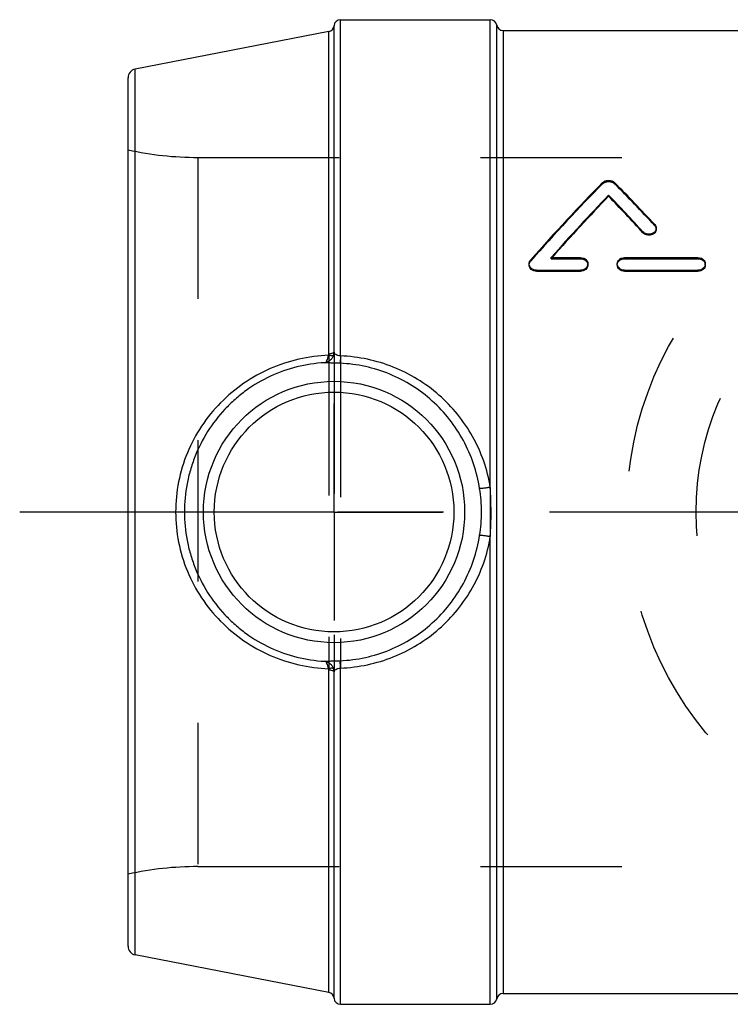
# Model space of a CAD drawing. Header units: millimetres. Extents: x 456 to 544, y 472.3 to 527.7.
# Tile 1 of 2: x 456 to 488.8, y 477.3 to 522.7. Entities that reach past the tile are written whole.
import ezdxf

# ---------------------------------------------------------------- set-up
doc = ezdxf.new("R2010")
doc.units = ezdxf.units.MM
doc.header["$LTSCALE"] = 65.185185
doc.linetypes.add('CENTER', pattern=[0.6, 0.375, -0.075, 0.075, -0.075])
doc.linetypes.add('HIDDEN', pattern=[0.2, 0.1, -0.1])
for name, color, linetype in [('ACHSEN_S', 7, 'CONTINUOUS'), ('KOERPER', 7, 'CONTINUOUS'), ('KONST.EL_MIT_GEO', 7, 'CONTINUOUS'), ('KURVEN', 7, 'CONTINUOUS'), ('L1', 7, 'CONTINUOUS')]:
    doc.layers.add(name, color=color, linetype=linetype)

msp = doc.modelspace()

# ---------------------------------------------------------------- linework, layer by layer
at = {"layer": 'ACHSEN_S', "color": 2, "linetype": 'CENTER'}
msp.add_line((544, 500), (456, 500), dxfattribs=at)
at = {"layer": 'KOERPER', "color": 7, "linetype": 'Continuous'}
for p, q in [((470.798, 522.7), (477.708, 522.7)), ((478.3, 522.2), (521.7, 522.2)), ((478.3, 477.8), (521.7, 477.8)), ((470.798, 477.3), (477.708, 477.3))]:
    msp.add_line(p, q, dxfattribs=at)
at = {"layer": 'KOERPER', "color": 8, "linetype": 'HIDDEN'}
for p, q in [((464.221, 516.35), (535.779, 516.35)), ((464.221, 483.65), (535.779, 483.65))]:
    msp.add_line(p, q, dxfattribs=at)
at = {"layer": 'KONST.EL_MIT_GEO', "color": 7, "linetype": 'Continuous'}
for p, q in [((470.798, 507.198), (470.798, 522.7)), ((477.708, 501.137), (477.708, 522.7)), ((470.257, 522.153), (461.324, 520.416)), ((470.257, 507.285), (470.257, 522.153)), ((470.499, 507.374), (470.499, 522.424)), ((478.004, 477.55), (478.004, 522.45)), ((478.3, 522.2), (478.3, 477.8)), ((461.324, 479.584), (461.324, 520.416)), ((461, 479.976), (461, 520.024)), ((483.165, 514.556), (483.165, 514.607)), ((485.36, 513.037), (485.36, 513.087)), ((484.75, 512.871), (484.75, 512.922)), ((480.514, 511.731), (481.869, 511.731)), ((483.9, 511.731), (487.284, 511.731)), ((479.5, 511.392), (479.5, 511.442)), ((482.208, 511.392), (482.208, 511.442)), ((483.561, 511.392), (483.561, 511.442)), ((487.623, 511.392), (487.623, 511.442)), ((479.838, 511.1), (479.838, 511.15)), ((479.838, 511.15), (481.869, 511.15)), ((479.838, 511.1), (481.869, 511.1)), ((481.869, 511.1), (481.869, 511.15)), ((483.9, 511.1), (483.9, 511.15)), ((483.9, 511.15), (487.284, 511.15)), ((483.9, 511.1), (487.284, 511.1)), ((487.284, 511.1), (487.284, 511.15)), ((477.708, 477.3), (477.708, 498.863)), ((470.257, 477.847), (470.257, 492.715)), ((470.499, 477.576), (470.499, 492.626)), ((470.798, 477.3), (470.798, 492.802)), ((470.257, 477.847), (461.324, 479.584))]:
    msp.add_line(p, q, dxfattribs=at)
at = {"layer": 'KONST.EL_MIT_GEO', "color": 8, "linetype": 'HIDDEN'}
for p, q in [((464.221, 516.35), (464.221, 483.65)), ((482.889, 515.135), (482.889, 515.186)), ((483.44, 515.135), (483.44, 515.186)), ((485.293, 513.201), (485.293, 513.251)), ((480.514, 511.681), (480.514, 511.731)), ((480.514, 511.681), (481.869, 511.681)), ((481.869, 511.681), (481.869, 511.731)), ((483.9, 511.681), (483.9, 511.731)), ((483.9, 511.681), (487.284, 511.681)), ((487.284, 511.681), (487.284, 511.731)), ((479.567, 511.565), (479.567, 511.615)), ((470.257, 507.285), (470.257, 492.715)), ((470.499, 507.374), (470.499, 492.626)), ((470.798, 507.198), (470.798, 492.802)), ((477.708, 501.137), (477.708, 498.863))]:
    msp.add_line(p, q, dxfattribs=at)
at = {"layer": 'KONST.EL_MIT_GEO', "color": 7, "linetype": 'Continuous'}
for radius in [6.025, 5.526]:
    msp.add_circle((470.5, 500), radius, dxfattribs=at)
for centre, radius, start, end in [((470.798, 522.4), 0.3, 90, 175.4784), ((477.708, 522.4), 0.3, 9.5941, 90), ((470.2, 522.447), 0.3, 281, 355.4784), ((478.3, 522.5), 0.3, 189.5941, 270), ((461.4, 520.024), 0.4, 101, 180), ((469.991, 507.386), 0.508, 341.6468, 358.6843), ((470.394, 499.999), 6.907, 0.0045, 9.0206), ((458.994, 500.001), 18.748, 359.9961, 3.4724), ((470.394, 500.001), 6.907, 350.9794, 359.9955), ((458.993, 499.999), 18.75, 356.5277, 0.0037), ((469.991, 492.614), 0.508, 1.3157, 18.3531), ((461.4, 479.976), 0.4, 180, 259), ((470.2, 477.553), 0.3, 4.5216, 79), ((478.3, 477.5), 0.3, 90, 170.4059), ((470.798, 477.6), 0.3, 184.5216, 270), ((477.708, 477.6), 0.3, 270, 350.4059)]:
    msp.add_arc(centre, radius, start, end, dxfattribs=at)
at = {"layer": 'KONST.EL_MIT_GEO', "color": 8, "linetype": 'HIDDEN'}
for centre, start, end in [((464.221, 531.35), 257.5985, 270), ((464.221, 468.65), 90, 102.4015)]:
    msp.add_arc(centre, 15, start, end, dxfattribs=at)
at = {"layer": 'KONST.EL_MIT_GEO', "color": 7, "linetype": 'Continuous'}
for centre, major_axis, start_param, end_param in [((479.163, 500), (15.693, 21.937), 1.002358, 1.203629), ((487.167, 500), (-15.693, 21.937), -1.115183, -1.002358), ((480.008, 500), (15.693, 21.937), 1.037286, 1.197535), ((480.008, 500), (15.622, 21.839), 1.036416, 1.194733), ((486.322, 500), (-15.693, 21.937), -1.13345, -1.037286), ((486.322, 500), (-15.622, 21.839), -1.133023, -1.036416)]:
    msp.add_ellipse(centre, major_axis=major_axis, ratio=0.255384, start_param=start_param, end_param=end_param, dxfattribs=at)
at = {"layer": 'KONST.EL_MIT_GEO', "color": 8, "linetype": 'HIDDEN'}
for centre, major_axis, start_param, end_param in [((479.163, 500), (15.622, 21.839), 1.001324, 1.20352), ((487.167, 500), (-15.622, 21.839), -1.114673, -1.001324), ((480.008, 500), (15.622, 21.839), 7.477919, 7.480583)]:
    msp.add_ellipse(centre, major_axis=major_axis, ratio=0.255384, start_param=start_param, end_param=end_param, dxfattribs=at)
at = {"layer": 'KONST.EL_MIT_GEO', "color": 7, "linetype": 'Continuous'}
for points, knots in [([(482.889, 515.186), (482.923, 515.22), (483.012, 515.273), (483.165, 515.299), (483.318, 515.273), (483.407, 515.22), (483.44, 515.186)], [0, 0, 0, 0, 0.237926, 0.5, 0.762074, 1, 1, 1, 1]), ([(485.36, 513.087), (485.36, 513.058), (485.348, 512.999), (485.299, 512.921), (485.223, 512.859), (485.129, 512.82), (485.025, 512.806), (484.92, 512.818), (484.825, 512.856), (484.772, 512.898), (484.75, 512.922)], [0, 0, 0, 0, 0.110012, 0.225199, 0.348017, 0.477952, 0.612133, 0.746442, 0.876723, 1, 1, 1, 1]), ([(485.36, 513.037), (485.36, 513.008), (485.348, 512.949), (485.299, 512.87), (485.223, 512.809), (485.129, 512.77), (485.025, 512.755), (484.92, 512.768), (484.825, 512.806), (484.772, 512.848), (484.75, 512.871)], [0, 0, 0, 0, 0.109988, 0.225161, 0.347976, 0.477918, 0.612113, 0.746435, 0.876724, 1, 1, 1, 1]), ([(485.293, 513.251), (485.313, 513.229), (485.348, 513.177), (485.36, 513.116), (485.36, 513.087)], [0, 0, 0, 0, 0.511077, 1, 1, 1, 1]), ([(481.869, 511.731), (481.913, 511.731), (482, 511.717), (482.112, 511.654), (482.189, 511.558), (482.208, 511.48), (482.208, 511.442)], [0, 0, 0, 0, 0.267701, 0.525175, 0.767821, 1, 1, 1, 1]), ([(483.561, 511.442), (483.561, 511.48), (483.58, 511.558), (483.657, 511.654), (483.769, 511.717), (483.856, 511.731), (483.9, 511.731)], [0, 0, 0, 0, 0.232179, 0.474825, 0.732299, 1, 1, 1, 1]), ([(487.284, 511.731), (487.328, 511.731), (487.415, 511.717), (487.527, 511.654), (487.604, 511.558), (487.623, 511.48), (487.623, 511.442)], [0, 0, 0, 0, 0.267701, 0.525175, 0.767821, 1, 1, 1, 1]), ([(479.5, 511.442), (479.5, 511.473), (479.512, 511.536), (479.546, 511.591), (479.567, 511.615)], [0, 0, 0, 0, 0.492332, 1, 1, 1, 1]), ([(479.838, 511.15), (479.795, 511.15), (479.708, 511.165), (479.596, 511.228), (479.519, 511.325), (479.5, 511.404), (479.5, 511.442)], [0, 0, 0, 0, 0.266941, 0.524503, 0.767834, 1, 1, 1, 1]), ([(479.838, 511.1), (479.795, 511.1), (479.708, 511.115), (479.596, 511.178), (479.519, 511.275), (479.5, 511.354), (479.5, 511.392)], [0, 0, 0, 0, 0.266944, 0.524508, 0.767838, 1, 1, 1, 1]), ([(482.208, 511.442), (482.208, 511.404), (482.189, 511.325), (482.112, 511.228), (482, 511.165), (481.913, 511.15), (481.869, 511.15)], [0, 0, 0, 0, 0.232166, 0.475498, 0.73306, 1, 1, 1, 1]), ([(482.208, 511.392), (482.208, 511.354), (482.189, 511.275), (482.112, 511.178), (482, 511.115), (481.913, 511.1), (481.869, 511.1)], [0, 0, 0, 0, 0.232162, 0.475493, 0.733057, 1, 1, 1, 1]), ([(483.9, 511.15), (483.856, 511.15), (483.769, 511.165), (483.657, 511.228), (483.58, 511.325), (483.561, 511.404), (483.561, 511.442)], [0, 0, 0, 0, 0.26694, 0.524502, 0.767834, 1, 1, 1, 1]), ([(483.9, 511.1), (483.856, 511.1), (483.769, 511.115), (483.657, 511.178), (483.58, 511.275), (483.561, 511.354), (483.561, 511.392)], [0, 0, 0, 0, 0.266943, 0.524507, 0.767838, 1, 1, 1, 1]), ([(487.623, 511.442), (487.623, 511.404), (487.604, 511.325), (487.527, 511.228), (487.415, 511.165), (487.328, 511.15), (487.284, 511.15)], [0, 0, 0, 0, 0.232166, 0.475498, 0.73306, 1, 1, 1, 1]), ([(487.623, 511.392), (487.623, 511.354), (487.604, 511.275), (487.527, 511.178), (487.415, 511.115), (487.328, 511.1), (487.284, 511.1)], [0, 0, 0, 0, 0.232162, 0.475493, 0.733057, 1, 1, 1, 1]), ([(470.248, 507.226), (469.789, 507.209), (468.868, 507.088), (467.541, 506.652), (466.315, 505.972), (465.238, 505.071), (464.353, 503.981), (463.693, 502.742), (463.286, 501.398), (463.194, 500.465), (463.194, 500)], [0, 0, 0, 0, 0.123761, 0.248554, 0.373811, 0.499111, 0.624312, 0.749475, 0.8747, 1, 1, 1, 1]), ([(470.473, 507.226), (470.458, 507.179), (470.413, 507.09), (470.314, 506.983), (470.194, 506.909), (470.104, 506.886), (470.06, 506.882)], [0, 0, 0, 0, 0.261472, 0.517679, 0.764503, 1, 1, 1, 1]), ([(470.06, 506.882), (470.082, 506.886), (470.116, 506.907), (470.151, 506.946), (470.188, 507.005), (470.224, 507.099), (470.242, 507.181), (470.248, 507.226)], [0, 0, 0, 0, 0.165873, 0.268664, 0.386889, 0.668322, 1, 1, 1, 1]), ([(470.473, 507.226), (470.466, 507.218), (470.439, 507.208), (470.389, 507.205), (470.323, 507.211), (470.275, 507.22), (470.248, 507.226)], [0, 0, 0, 0, 0.137743, 0.356101, 0.650185, 1, 1, 1, 1]), ([(470.499, 507.374), (470.496, 507.362), (470.48, 507.344), (470.452, 507.328), (470.41, 507.31), (470.344, 507.294), (470.288, 507.287), (470.257, 507.285)], [0, 0, 0, 0, 0.144828, 0.244936, 0.364752, 0.656989, 1, 1, 1, 1]), ([(470.798, 507.198), (470.756, 507.203), (470.68, 507.216), (470.583, 507.253), (470.519, 507.307), (470.502, 507.353), (470.499, 507.374)], [0, 0, 0, 0, 0.34507, 0.621517, 0.827847, 1, 1, 1, 1]), ([(470.798, 507.198), (470.796, 507.154), (470.793, 507.091), (470.789, 507.011), (470.786, 506.962), (470.784, 506.922), (470.782, 506.891), (470.78, 506.871), (470.779, 506.861), (470.778, 506.858)], [0, 0, 0, 0, 0.389054, 0.557112, 0.702381, 0.821626, 0.912192, 0.972075, 1, 1, 1, 1]), ([(477.708, 501.137), (477.642, 501.547), (477.437, 502.357), (476.924, 503.496), (476.224, 504.526), (475.361, 505.42), (474.358, 506.156), (473.243, 506.714), (472.045, 507.077), (471.215, 507.181), (470.798, 507.198)], [0, 0, 0, 0, 0.125558, 0.250607, 0.375177, 0.49951, 0.623951, 0.748803, 0.874193, 1, 1, 1, 1]), ([(470.06, 506.882), (469.632, 506.859), (468.774, 506.731), (467.546, 506.296), (466.606, 505.743), (465.927, 505.199), (465.303, 504.594), (464.635, 503.73), (464.142, 502.757), (463.862, 501.934), (463.66, 501.088), (463.598, 500.434), (463.598, 500)], [0, 0, 0, 0, 0.123651, 0.248439, 0.373695, 0.436412, 0.4991, 0.624244, 0.749362, 0.812018, 0.874703, 1, 1, 1, 1]), ([(470.778, 506.858), (470.695, 506.861), (470.54, 506.866), (470.333, 506.87), (470.189, 506.873), (470.105, 506.877), (470.073, 506.88), (470.06, 506.882)], [0, 0, 0, 0, 0.346809, 0.646113, 0.868036, 0.945519, 1, 1, 1, 1]), ([(477.215, 501.082), (477.154, 501.47), (476.966, 502.233), (476.495, 503.31), (475.851, 504.289), (475.053, 505.143), (474.12, 505.849), (473.077, 506.388), (471.952, 506.74), (471.17, 506.842), (470.778, 506.858)], [0, 0, 0, 0, 0.125678, 0.250766, 0.375289, 0.499513, 0.623838, 0.748632, 0.874064, 1, 1, 1, 1]), ([(477.708, 501.137), (477.678, 501.132), (477.617, 501.123), (477.529, 501.11), (477.447, 501.099), (477.374, 501.09), (477.313, 501.084), (477.271, 501.081), (477.245, 501.08), (477.231, 501.08), (477.222, 501.081), (477.217, 501.081), (477.215, 501.082)], [0, 0, 0, 0, 0.188726, 0.370472, 0.53881, 0.687776, 0.81211, 0.907453, 0.943195, 0.970579, 0.989462, 1, 1, 1, 1]), ([(463.194, 500), (463.194, 499.535), (463.286, 498.602), (463.693, 497.258), (464.353, 496.019), (465.238, 494.929), (466.315, 494.028), (467.541, 493.348), (468.868, 492.912), (469.789, 492.791), (470.248, 492.774)], [0, 0, 0, 0, 0.1253, 0.250525, 0.375688, 0.500889, 0.626189, 0.751446, 0.876239, 1, 1, 1, 1]), ([(463.598, 500), (463.598, 499.566), (463.66, 498.912), (463.862, 498.066), (464.142, 497.243), (464.635, 496.27), (465.303, 495.406), (465.927, 494.801), (466.606, 494.257), (467.546, 493.704), (468.774, 493.269), (469.632, 493.141), (470.06, 493.118)], [0, 0, 0, 0, 0.125297, 0.187982, 0.250638, 0.375756, 0.5009, 0.563588, 0.626305, 0.751561, 0.876349, 1, 1, 1, 1]), ([(470.778, 493.142), (471.17, 493.158), (471.952, 493.26), (473.077, 493.612), (474.12, 494.151), (475.053, 494.857), (475.851, 495.711), (476.495, 496.69), (476.966, 497.767), (477.154, 498.53), (477.215, 498.918)], [0, 0, 0, 0, 0.125936, 0.251368, 0.376162, 0.500487, 0.624711, 0.749234, 0.874322, 1, 1, 1, 1]), ([(470.798, 492.802), (471.215, 492.819), (472.045, 492.923), (473.243, 493.286), (474.358, 493.844), (475.361, 494.58), (476.224, 495.474), (476.924, 496.504), (477.437, 497.643), (477.642, 498.453), (477.708, 498.863)], [0, 0, 0, 0, 0.125807, 0.251197, 0.376049, 0.50049, 0.624823, 0.749393, 0.874442, 1, 1, 1, 1]), ([(477.708, 498.863), (477.678, 498.868), (477.617, 498.877), (477.529, 498.89), (477.447, 498.901), (477.374, 498.91), (477.313, 498.916), (477.271, 498.919), (477.245, 498.92), (477.231, 498.92), (477.222, 498.919), (477.217, 498.919), (477.215, 498.918)], [0, 0, 0, 0, 0.188726, 0.370471, 0.53881, 0.687775, 0.812109, 0.907453, 0.943194, 0.970579, 0.989462, 1, 1, 1, 1]), ([(470.06, 493.118), (470.073, 493.12), (470.105, 493.123), (470.189, 493.127), (470.333, 493.13), (470.54, 493.134), (470.695, 493.139), (470.778, 493.142)], [0, 0, 0, 0, 0.054481, 0.131964, 0.353887, 0.653191, 1, 1, 1, 1]), ([(470.06, 493.118), (470.104, 493.114), (470.194, 493.091), (470.314, 493.017), (470.413, 492.91), (470.458, 492.821), (470.473, 492.774)], [0, 0, 0, 0, 0.235497, 0.482321, 0.738528, 1, 1, 1, 1]), ([(470.248, 492.774), (470.242, 492.819), (470.224, 492.901), (470.188, 492.995), (470.151, 493.054), (470.116, 493.093), (470.082, 493.114), (470.06, 493.118)], [0, 0, 0, 0, 0.331678, 0.613111, 0.731336, 0.834127, 1, 1, 1, 1]), ([(470.798, 492.802), (470.796, 492.846), (470.793, 492.909), (470.789, 492.989), (470.786, 493.038), (470.784, 493.078), (470.782, 493.109), (470.78, 493.129), (470.779, 493.139), (470.778, 493.142)], [0, 0, 0, 0, 0.389054, 0.557112, 0.70238, 0.821625, 0.912192, 0.972074, 1, 1, 1, 1]), ([(470.473, 492.774), (470.466, 492.782), (470.439, 492.792), (470.389, 492.795), (470.323, 492.789), (470.275, 492.78), (470.248, 492.774)], [0, 0, 0, 0, 0.137742, 0.356101, 0.650185, 1, 1, 1, 1]), ([(470.499, 492.626), (470.496, 492.638), (470.48, 492.656), (470.452, 492.672), (470.41, 492.69), (470.344, 492.706), (470.288, 492.713), (470.257, 492.715)], [0, 0, 0, 0, 0.144828, 0.244936, 0.364752, 0.656989, 1, 1, 1, 1]), ([(470.499, 492.626), (470.502, 492.647), (470.519, 492.693), (470.583, 492.747), (470.68, 492.784), (470.756, 492.797), (470.798, 492.802)], [0, 0, 0, 0, 0.172153, 0.378483, 0.65493, 1, 1, 1, 1])]:
    msp.add_open_spline(points, degree=3, knots=knots, dxfattribs=at)
at = {"layer": 'KONST.EL_MIT_GEO', "color": 8, "linetype": 'HIDDEN'}
for points, knots in [([(482.889, 515.135), (482.923, 515.169), (483.012, 515.222), (483.165, 515.247), (483.318, 515.222), (483.407, 515.169), (483.44, 515.135)], [0, 0, 0, 0, 0.237892, 0.5, 0.762108, 1, 1, 1, 1]), ([(485.293, 513.201), (485.313, 513.178), (485.348, 513.127), (485.36, 513.066), (485.36, 513.037)], [0, 0, 0, 0, 0.511095, 1, 1, 1, 1]), ([(481.869, 511.681), (481.913, 511.681), (482, 511.667), (482.112, 511.604), (482.189, 511.508), (482.208, 511.43), (482.208, 511.392)], [0, 0, 0, 0, 0.267707, 0.525183, 0.767825, 1, 1, 1, 1]), ([(483.561, 511.392), (483.561, 511.43), (483.58, 511.508), (483.657, 511.604), (483.769, 511.667), (483.856, 511.681), (483.9, 511.681)], [0, 0, 0, 0, 0.232175, 0.474817, 0.732293, 1, 1, 1, 1]), ([(487.284, 511.681), (487.328, 511.681), (487.415, 511.667), (487.527, 511.604), (487.604, 511.508), (487.623, 511.43), (487.623, 511.392)], [0, 0, 0, 0, 0.267707, 0.525183, 0.767825, 1, 1, 1, 1]), ([(479.5, 511.392), (479.5, 511.423), (479.512, 511.486), (479.546, 511.541), (479.567, 511.565)], [0, 0, 0, 0, 0.492332, 1, 1, 1, 1])]:
    msp.add_open_spline(points, degree=3, knots=knots, dxfattribs=at)
at = {"layer": 'KONST.EL_MIT_GEO', "color": 7, "linetype": 'Continuous'}
for points in [[(470.248, 507.226), (470.254, 507.245), (470.257, 507.265), (470.257, 507.285)], [(470.257, 492.715), (470.257, 492.735), (470.254, 492.755), (470.248, 492.774)]]:
    msp.add_open_spline(points, degree=3, dxfattribs=at)
at = {"layer": 'KURVEN', "color": 8, "linetype": 'HIDDEN'}
for radius in [16, 12.8]:
    msp.add_circle((500, 500), radius, dxfattribs=at)
at = {"layer": 'L1', "color": 2, "linetype": 'CENTER'}
for q in [(470.5, 505), (465.5, 500), (470.5, 495), (475.5, 500)]:
    msp.add_line((470.5, 500), q, dxfattribs=at)

doc.saveas('drawing.dxf')
